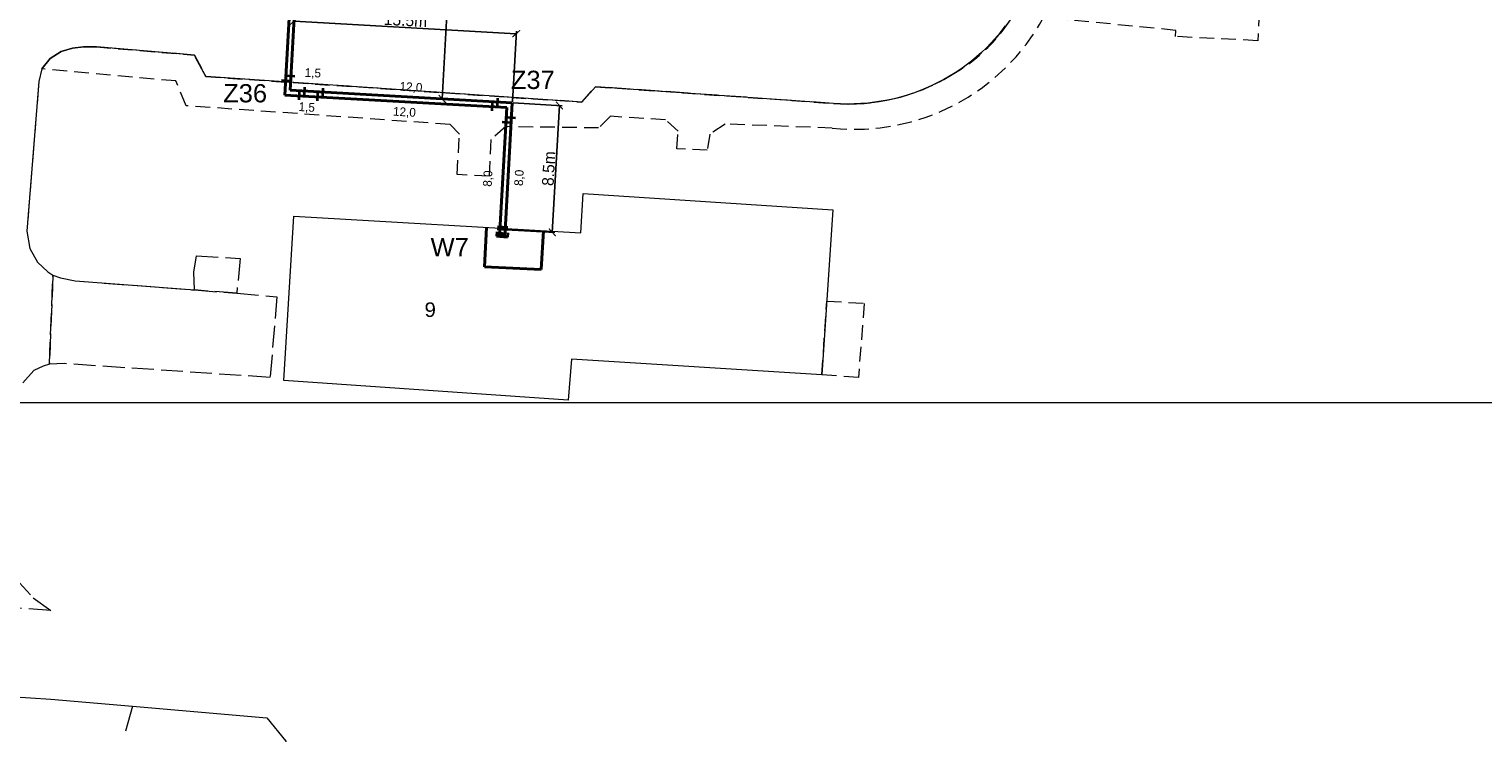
# Model space of a CAD drawing. Extents: x 6567519 to 6569315, y 5583523 to 5585607.
# Tile 21 of 67: x 6568528 to 6568627, y 5583929 to 5583978. Entities that reach past the tile are written whole.
import ezdxf
from ezdxf.enums import TextEntityAlignment as Align

# ---------------------------------------------------------------- set-up
doc = ezdxf.new("R2010")
doc.units = 0
doc.header["$PDSIZE"] = 0.75
for name, pattern in [('GAK', [3.5, 2, -0.7, 0.1, -0.7]), ('PRZER2-1', [3, 2, -1]), ('PRZER3-1', [4, 3, -1])]:
    doc.linetypes.add(name, pattern=pattern)
doc.layers.get('0').update_dxf_attribs({"linetype": 'CONTINUOUS', "lineweight": 13})
doc.layers.get('Defpoints').update_dxf_attribs({"linetype": 'CONTINUOUS'})
for name, color, linetype, lineweight in [('alarm', 51, 'CONTINUOUS', 50), ('GEPADR_O', 7, 'CONTINUOUS', 18), ('GESBZO', 7, 'CONTINUOUS', 50), ('GSLKRW', 7, 'CONTINUOUS', 25), ('GSSKOA', 7, 'PRZER3-1', 18), ('GSSKOD', 7, 'PRZER2-1', 18), ('siec', 7, 'GAK', 70)]:
    doc.layers.add(name, color=color, linetype=linetype, lineweight=lineweight)
doc.styles.add('GEO-INFO', font='arial.ttf')
doc.dimstyles.new('Kopia Standard', dxfattribs={"dimtxt": 0.6, "dimasz": 0.5, "dimexe": 0.18, "dimexo": 0.0625, "dimgap": 0.09, "dimtad": 1, "dimdec": 1, "dimrnd": 0.5, "dimzin": 0, "dimtxsty": 'Standard', "dimblk": 'ARCHTICK', "dimcen": 0.09, "dimse1": 1, "dimse2": 1, "dimsd1": 1, "dimsd2": 1, "dimadec": 0, "dimazin": 0, "dimtfac": 1, "dimtdec": 1, "dimtofl": 0, "dimtmove": 0, "dimatfit": 3, "dimfxl": 0, "dimtolj": 1, "dimtzin": 0, "dimarcsym": 0})
doc.dimstyles.new('Kopii (2) z Standard', dxfattribs={"dimtxt": 0.8, "dimasz": 0.5, "dimexe": 0.18, "dimexo": 0.0625, "dimgap": 0.09, "dimtad": 1, "dimdec": 1, "dimrnd": 0.5, "dimzin": 0, "dimdsep": 46, "dimtxsty": 'Standard', "dimblk": 'ARCHTICK', "dimcen": 0.09, "dimadec": 0, "dimazin": 0, "dimtfac": 1, "dimtdec": 1, "dimtofl": 0, "dimtmove": 0, "dimatfit": 3, "dimfxl": 0, "dimtolj": 1, "dimtzin": 0, "dimarcsym": 0})

# ---------------------------------------------------------------- blocks, each defined once
blk = doc.blocks.new('_ArchTick')
at = {"color": 0, "linetype": 'ByBlock', "const_width": 0.15}
blk.add_lwpolyline([(-0.5, -0.5), (0.5, 0.5)], dxfattribs=at)
blk = doc.blocks.new('*D80')
at = {"layer": 'Defpoints', "color": 0, "linetype": 'ByBlock', "lineweight": 20}
for p in [(6568548.203, 5584021.733), (6568545.511, 5583974.172), (6568555.942, 5583973.582)]:
    blk.add_point(p, dxfattribs=at)
at = {"layer": 'siec', "color": 0, "linetype": 'ByBlock', "lineweight": -2}
for p, q in [((6568548.265, 5584021.729), (6568558.813, 5584021.132)), ((6568558.634, 5584021.143), (6568555.942, 5583973.582)), ((6568545.573, 5583974.169), (6568556.121, 5583973.572))]:
    blk.add_line(p, q, dxfattribs=at)
at = {"layer": 'siec', "color": 0, "linetype": 'ByBlock', "lineweight": -2, "xscale": 0.5, "yscale": 0.5, "zscale": 0.5}
for p, rotation in [((6568558.634, 5584021.143), 86.76052924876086), ((6568555.942, 5583973.582), 266.7605292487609)]:
    blk.add_blockref('_ArchTick', p, dxfattribs=dict(at, rotation=rotation))
at = {"layer": 'siec', "color": 0, "linetype": 'ByBlock', "lineweight": 20, "insert": (6568556.798, 5583997.39), "char_height": 0.8, "attachment_point": 5, "rotation": 86.76053}
blk.add_mtext('\\A1;47.5m', dxfattribs=at)
blk = doc.blocks.new('*D81')
at = {"layer": 'Defpoints', "color": 0, "linetype": 'ByBlock', "lineweight": 20}
for p in [(6568561.021, 5583978.055), (6568545.511, 5583974.172), (6568560.752, 5583973.31)]:
    blk.add_point(p, dxfattribs=at)
at = {"layer": 'siec', "color": 0, "linetype": 'ByBlock', "lineweight": -2}
for p, q in [((6568545.514, 5583974.235), (6568545.79, 5583979.097)), ((6568545.779, 5583978.918), (6568561.021, 5583978.055)), ((6568560.756, 5583973.372), (6568561.031, 5583978.235))]:
    blk.add_line(p, q, dxfattribs=at)
at = {"layer": 'siec', "color": 0, "linetype": 'ByBlock', "lineweight": -2, "xscale": 0.5, "yscale": 0.5, "zscale": 0.5}
for p, rotation in [((6568545.779, 5583978.918), 176.760529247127), ((6568561.021, 5583978.055), 356.7605292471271)]:
    blk.add_blockref('_ArchTick', p, dxfattribs=dict(at, rotation=rotation))
at = {"layer": 'siec', "color": 0, "linetype": 'ByBlock', "lineweight": 20, "insert": (6568553.428, 5583978.976), "char_height": 0.8, "attachment_point": 5, "rotation": 356.76053}
blk.add_mtext('\\A1;15.5m', dxfattribs=at)
blk = doc.blocks.new('*D82')
at = {"layer": 'Defpoints', "color": 0, "linetype": 'ByBlock', "lineweight": 20}
for p in [(6568560.752, 5583973.31), (6568560.26, 5583964.613), (6568563.495, 5583964.43)]:
    blk.add_point(p, dxfattribs=at)
at = {"layer": 'siec', "color": 0, "linetype": 'ByBlock', "lineweight": -2}
for p, q in [((6568560.815, 5583973.306), (6568564.167, 5583973.117)), ((6568563.987, 5583973.127), (6568563.495, 5583964.43)), ((6568560.322, 5583964.61), (6568563.674, 5583964.42))]:
    blk.add_line(p, q, dxfattribs=at)
at = {"layer": 'siec', "color": 0, "linetype": 'ByBlock', "lineweight": -2, "xscale": 0.5, "yscale": 0.5, "zscale": 0.5}
for p, rotation in [((6568563.987, 5583973.127), 86.76052924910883), ((6568563.495, 5583964.43), 266.7605292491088)]:
    blk.add_blockref('_ArchTick', p, dxfattribs=dict(at, rotation=rotation))
at = {"layer": 'siec', "color": 0, "linetype": 'ByBlock', "lineweight": 20, "insert": (6568563.252, 5583968.806), "char_height": 0.8, "attachment_point": 5, "rotation": 86.76053}
blk.add_mtext('\\A1;8.5m', dxfattribs=at)
blk = doc.blocks.new('*D274')
at = {"layer": 'Defpoints', "color": 0, "linetype": 'ByBlock', "lineweight": 20}
for p in [(6568545.349, 5583984.488), (6568545.742, 5583984.466), (6568545.197, 5583974.845)]:
    blk.add_point(p, dxfattribs=at)
at = {"layer": 'siec', "color": 0, "linetype": 'ByBlock', "lineweight": 20, "insert": (6568544.638, 5583979.703), "char_height": 0.6, "attachment_point": 5, "rotation": 86.76053}
blk.add_mtext('\\A1;9,5', dxfattribs=at)
blk = doc.blocks.new('*D275')
at = {"layer": 'Defpoints', "color": 0, "linetype": 'ByBlock', "lineweight": 20}
for p in [(6568546.112, 5583984.792), (6568545.567, 5583975.171), (6568546.898, 5583975.096)]:
    blk.add_point(p, dxfattribs=at)
at = {"layer": 'siec', "color": 0, "linetype": 'ByBlock', "lineweight": 20, "insert": (6568546.731, 5583979.931), "char_height": 0.6, "attachment_point": 5, "rotation": 86.76053}
blk.add_mtext('\\A1;9,5', dxfattribs=at)
blk = doc.blocks.new('*D276')
at = {"layer": 'Defpoints', "color": 0, "linetype": 'ByBlock', "lineweight": 20}
for p in [(6568560.326, 5583971.986), (6568559.335, 5583964.172), (6568559.882, 5583964.141)]:
    blk.add_point(p, dxfattribs=at)
at = {"layer": 'siec', "color": 0, "linetype": 'ByBlock', "lineweight": 20, "insert": (6568559.118, 5583968.119), "char_height": 0.6, "attachment_point": 5, "rotation": 86.76053}
blk.add_mtext('\\A1;8,0', dxfattribs=at)
blk = doc.blocks.new('*D277')
at = {"layer": 'Defpoints', "color": 0, "linetype": 'ByBlock', "lineweight": 20}
for p in [(6568560.696, 5583972.311), (6568561.936, 5583972.241), (6568560.232, 5583964.113)]:
    blk.add_point(p, dxfattribs=at)
at = {"layer": 'siec', "color": 0, "linetype": 'ByBlock', "lineweight": 20, "insert": (6568561.264, 5583968.167), "char_height": 0.6, "attachment_point": 5, "rotation": 86.76053}
blk.add_mtext('\\A1;8,0', dxfattribs=at)
blk = doc.blocks.new('*D278')
at = {"layer": 'Defpoints', "color": 0, "linetype": 'ByBlock', "lineweight": 20}
for p in [(6568546.139, 5583973.79), (6568547.403, 5583973.719), (6568547.333, 5583972.486)]:
    blk.add_point(p, dxfattribs=at)
at = {"layer": 'siec', "color": 0, "linetype": 'ByBlock', "lineweight": 20, "insert": (6568546.651, 5583972.966), "char_height": 0.6, "attachment_point": 5, "rotation": 356.76054}
blk.add_mtext('\\A1;1,5', dxfattribs=at)
blk = doc.blocks.new('*D279')
at = {"layer": 'Defpoints', "color": 0, "linetype": 'ByBlock', "lineweight": 20}
for p in [(6568547.808, 5583974.843), (6568546.509, 5583974.116), (6568547.774, 5583974.061)]:
    blk.add_point(p, dxfattribs=at)
at = {"layer": 'siec', "color": 0, "linetype": 'ByBlock', "lineweight": 20, "insert": (6568547.068, 5583975.315), "char_height": 0.6, "attachment_point": 5, "rotation": 357.51224}
blk.add_mtext('\\A1;1,5', dxfattribs=at)
blk = doc.blocks.new('*D280')
at = {"layer": 'Defpoints', "color": 0, "linetype": 'ByBlock', "lineweight": 20}
for p in [(6568547.403, 5583973.719), (6568559.384, 5583973.041), (6568559.317, 5583971.857)]:
    blk.add_point(p, dxfattribs=at)
at = {"layer": 'siec', "color": 0, "linetype": 'ByBlock', "lineweight": 20, "insert": (6568553.351, 5583972.636), "char_height": 0.6, "attachment_point": 5, "rotation": 356.76053}
blk.add_mtext('\\A1;12,0', dxfattribs=at)
blk = doc.blocks.new('*D281')
at = {"layer": 'Defpoints', "color": 0, "linetype": 'ByBlock', "lineweight": 20}
for p in [(6568547.773, 5583974.044), (6568559.765, 5583973.57), (6568559.754, 5583973.366)]:
    blk.add_point(p, dxfattribs=at)
at = {"layer": 'siec', "color": 0, "linetype": 'ByBlock', "lineweight": 20, "insert": (6568553.8, 5583974.349), "char_height": 0.6, "attachment_point": 5, "rotation": 356.76053}
blk.add_mtext('\\A1;12,0', dxfattribs=at)

msp = doc.modelspace()

# ---------------------------------------------------------------- linework, layer by layer
at = {"layer": 'GESBZO', "color": 7, "linetype": 'Continuous', "lineweight": 20, "elevation": 10.18}
msp.add_lwpolyline([(6568545.09, 5583954.28), (6568545.77, 5583965.55), (6568565.44, 5583964.39), (6568565.61, 5583967.09), (6568582.74, 5583965.97), (6568581.986, 5583954.67), (6568564.8, 5583955.73), (6568564.58, 5583952.93)], close=True, dxfattribs=at)
at = {"layer": 'GSLKRW', "color": 7, "linetype": 'Continuous', "lineweight": 20, "elevation": 10.18}
for points in [[(6568595.31, 5583979.63, -0.279997), (6568582.79, 5583973.27), (6568566.46, 5583974.42), (6568565.52, 5583973.36), (6568539.74, 5583975.11), (6568538.95, 5583976.58), (6568532.22, 5583977.15), (6568531.33, 5583977.16), (6568530.58, 5583977.07), (6568529.81, 5583976.83), (6568529.05, 5583976.36), (6568528.49, 5583975.64), (6568528.27, 5583974.77), (6568527.46, 5583964.52), (6568527.66, 5583963.33), (6568528.18, 5583962.38), (6568528.9, 5583961.72), (6568529.24, 5583961.49), (6568529.76, 5583961.31), (6568530.77, 5583961.11), (6568538.96, 5583960.48)], [(6568358.663, 5583942.088, -0.167217), (6568361.96, 5583943.6), (6568396.38, 5583941.36), (6568402.93, 5583940.93), (6568411.48, 5583940.34), (6568422.95, 5583939.56), (6568439.54, 5583938.66), (6568444.68, 5583938.19), (6568449.07, 5583937.92), (6568462.14, 5583937.012), (6568472.97, 5583936.26), (6568476.32, 5583936.13), (6568485.591, 5583935.311), (6568497.176, 5583934.44), (6568503.65, 5583934.16), (6568509.557, 5583933.952), (6568515.01, 5583933.41), (6568521.24, 5583932.63), (6568523.49, 5583932.78), (6568529.09, 5583932.43), (6568534.71, 5583931.94), (6568543.91, 5583931.15), (6568545.21, 5583929.53), (6568545.217, 5583929.489)]]:
    msp.add_lwpolyline(points, format="xyb", dxfattribs=at)
msp.add_lwpolyline([(6568534.71, 5583931.94), (6568534.23, 5583930.231)], dxfattribs=at)
at = {"layer": 'GSSKOA', "color": 7, "linetype": 'PRZER3-1', "lineweight": 20, "ltscale": 0.5, "elevation": 10.18}
msp.add_lwpolyline([(6568595.31, 5583979.63, -0.279997), (6568582.79, 5583973.27), (6568566.46, 5583974.42), (6568565.52, 5583973.36), (6568539.74, 5583975.11), (6568538.95, 5583976.58), (6568532.22, 5583977.15), (6568531.33, 5583977.16), (6568530.58, 5583977.07), (6568529.81, 5583976.83), (6568529.05, 5583976.36), (6568528.49, 5583975.64), (6568528.27, 5583974.77), (6568527.46, 5583964.52), (6568527.66, 5583963.33), (6568528.18, 5583962.38), (6568528.9, 5583961.72), (6568529.24, 5583961.49), (6568529, 5583955.4), (6568528.58, 5583955.25), (6568527.93, 5583954.95), (6568527.18, 5583954.12)], format="xyb", dxfattribs=at)
for points in [[(6568541.85, 5583960.25), (6568538.96, 5583960.48), (6568538.91, 5583961.69), (6568539.08, 5583962.83), (6568542.08, 5583962.63)], [(6568529.24, 5583961.49), (6568529.76, 5583961.31), (6568530.77, 5583961.11), (6568538.96, 5583960.48), (6568541.85, 5583960.25), (6568544.6, 5583960.02), (6568544.14, 5583954.48), (6568530.02, 5583955.43), (6568529, 5583955.4)]]:
    msp.add_lwpolyline(points, close=True, dxfattribs=at)
msp.add_lwpolyline([(6568526.7, 5583940.67), (6568527.89, 5583939.37), (6568529.09, 5583938.51), (6568516.6, 5583939.33)], dxfattribs=at)
at = {"layer": 'GSSKOD', "color": 7, "linetype": 'PRZER2-1', "lineweight": 20, "ltscale": 0.5, "elevation": 10.18}
msp.add_lwpolyline([(6568611.97, 5583979.56), (6568611.88, 5583977.57), (6568606.25, 5583977.86), (6568606.27, 5583978.28), (6568597.19, 5583979.17, -0.303098), (6568582.7, 5583971.58), (6568575.35, 5583971.86), (6568574.3, 5583971.17), (6568574.12, 5583970.06), (6568572.03, 5583970.15), (6568572.13, 5583971.37), (6568571.26, 5583972.15), (6568567.49, 5583972.39), (6568566.67, 5583971.59), (6568560.31, 5583971.68), (6568559.27, 5583970.8), (6568559.16, 5583968.28), (6568556.97, 5583968.39), (6568557.12, 5583971.17), (6568556.48, 5583971.83), (6568538.37, 5583973.11), (6568537.68, 5583974.81), (6568528.49, 5583975.64), (6568529.05, 5583976.36), (6568529.81, 5583976.83), (6568530.58, 5583977.07), (6568531.33, 5583977.16), (6568532.22, 5583977.15), (6568538.95, 5583976.58), (6568539.74, 5583975.11), (6568565.52, 5583973.36), (6568566.46, 5583974.42), (6568582.79, 5583973.27, 0.156148), (6568590.81, 5583975.18, 0.133826), (6568595.31, 5583979.63, 0.198048)], format="xyb", dxfattribs=at)
msp.add_lwpolyline([(6568582.323, 5583959.723), (6568584.89, 5583959.56), (6568584.49, 5583954.47), (6568581.986, 5583954.67)], close=True, dxfattribs=at)
at = {"layer": 'siec', "color": 1, "linetype": 'ByBlock', "lineweight": 40}
for p, q in [((6568548.203, 5584021.733), (6568545.511, 5583974.172)), ((6568547.833, 5584021.407), (6568545.141, 5583973.847)), ((6568545.141, 5583973.847), (6568560.382, 5583972.984)), ((6568545.511, 5583974.172), (6568560.752, 5583973.31)), ((6568559.882, 5583964.141), (6568560.382, 5583972.984)), ((6568560.232, 5583964.113), (6568560.752, 5583973.31)), ((6568558.979, 5583964.771), (6568558.849, 5583962.068)), ((6568562.741, 5583961.881), (6568562.898, 5583964.54)), ((6568558.849, 5583962.068), (6568562.741, 5583961.881))]:
    msp.add_line(p, q, dxfattribs=at)
at = {"layer": 'siec', "color": 1, "linetype": 'Continuous', "lineweight": 35}
for p, q in [((6568544.926, 5583974.865), (6568545.468, 5583974.826)), ((6568545.297, 5583975.19), (6568545.838, 5583975.152)), ((6568546.127, 5583973.519), (6568546.151, 5583974.062)), ((6568546.497, 5583973.845), (6568546.521, 5583974.387)), ((6568547.391, 5583973.448), (6568547.415, 5583973.99)), ((6568547.761, 5583973.773), (6568547.785, 5583974.316)), ((6568559.742, 5583973.095), (6568559.766, 5583973.638)), ((6568559.372, 5583972.77), (6568559.396, 5583973.312)), ((6568560.055, 5583972.005), (6568560.596, 5583971.967)), ((6568560.425, 5583972.331), (6568560.966, 5583972.292))]:
    msp.add_line(p, q, dxfattribs=at)
at = {"layer": 'siec', "color": 1, "linetype": 'ByBlock', "lineweight": 35}
for p, q in [((6568560.447, 5583964.601), (6568559.723, 5583964.65)), ((6568560.454, 5583964.762), (6568559.73, 5583964.811)), ((6568559.681, 5583964.467), (6568559.656, 5583964.16)), ((6568559.656, 5583964.16), (6568560.122, 5583964.122)), ((6568559.987, 5583964.443), (6568559.962, 5583964.135)), ((6568559.962, 5583964.135), (6568560.428, 5583964.097)), ((6568560.146, 5583964.43), (6568560.122, 5583964.122)), ((6568560.453, 5583964.405), (6568560.428, 5583964.097))]:
    msp.add_line(p, q, dxfattribs=at)
at = {"layer": 'siec', "linetype": 'Continuous', "lineweight": 18}
msp.add_lwpolyline([(6568276.363, 5584228.608), (6568690.934, 5584228.608), (6568690.934, 5583952.73), (6568276.363, 5583952.73)], close=True, dxfattribs=at)

# ---------------------------------------------------------------- texts
at = {"layer": 'alarm', "color": 1, "linetype": 'Continuous', "lineweight": 30, "style": 'GEO-INFO'}
for s, p in [('Z37', (6568562.158, 5583974.888, 0.62)), ('Z36', (6568542.424, 5583973.971, 0.62)), ('W7', (6568556.456, 5583963.421, 0.62))]:
    msp.add_text(s, height=1.25, dxfattribs=at).set_placement(p, align=Align.MIDDLE)
at = {"layer": 'GEPADR_O', "color": 7, "linetype": 'Continuous', "lineweight": 20, "style": 'GEO-INFO'}
msp.add_text('9', height=1, dxfattribs=at).set_placement((6568554.731, 5583958.628, 10.8))

# ---------------------------------------------------------------- dimensions: what is measured, and where the dimension line sits
at = {"layer": 'siec', "color": 1, "linetype": 'ByBlock', "lineweight": 20}
for p1, p2, distance, picture, middle in [((6568548.203, 5584021.733), (6568545.511, 5583974.172), 10.448, '*D80', (6568556.798, 5583997.39)), ((6568545.511, 5583974.172), (6568560.752, 5583973.31), 4.753, '*D81', (6568553.428, 5583978.976)), ((6568560.752, 5583973.31), (6568560.26, 5583964.613), 3.24, '*D82', (6568563.252, 5583968.806))]:
    dim = msp.add_aligned_dim(p1=p1, p2=p2, distance=distance, dimstyle='Kopii (2) z Standard', override={"dimpost": 'm'}, dxfattribs=at)
    dim.commit()
    dim.dimension.update_dxf_attribs({"geometry": picture, "text_midpoint": middle})
for p1, p2, distance, picture, middle in [((6568546.112, 5583984.792), (6568545.567, 5583975.171), 1.333, '*D275', (6568546.731, 5583979.931)), ((6568545.197, 5583974.845), (6568545.742, 5583984.466), 0.393, '*D274', (6568544.638, 5583979.703)), ((6568547.773, 5583974.044), (6568559.754, 5583973.366), 0.204, '*D281', (6568553.8, 5583974.349)), ((6568547.403, 5583973.719), (6568559.384, 5583973.041), -1.185, '*D280', (6568553.351, 5583972.636)), ((6568560.326, 5583971.986), (6568559.882, 5583964.141), -0.547, '*D276', (6568559.118, 5583968.119)), ((6568560.232, 5583964.113), (6568560.696, 5583972.311), -1.242, '*D277', (6568561.264, 5583968.167))]:
    dim = msp.add_aligned_dim(p1=p1, p2=p2, distance=distance, dimstyle='Kopia Standard', dxfattribs=at)
    dim.commit()
    dim.dimension.update_dxf_attribs({"geometry": picture, "text_midpoint": middle})
for base, p1, p2, angle, picture, middle in [((6568547.808, 5583974.843), (6568546.509, 5583974.116), (6568547.774, 5583974.061), 357.51224, '*D279', (6568547.049, 5583974.876)), ((6568547.333, 5583972.486), (6568546.139, 5583973.79), (6568547.403, 5583973.719), 356.76054, '*D278', (6568546.626, 5583972.526))]:
    dim = msp.add_linear_dim(base=base, p1=p1, p2=p2, angle=angle, dimstyle='Kopia Standard', dxfattribs=at)
    dim.commit()
    dim.dimension.update_dxf_attribs({"geometry": picture, "text_midpoint": middle, "dimtype": 161})

doc.saveas('drawing.dxf')
